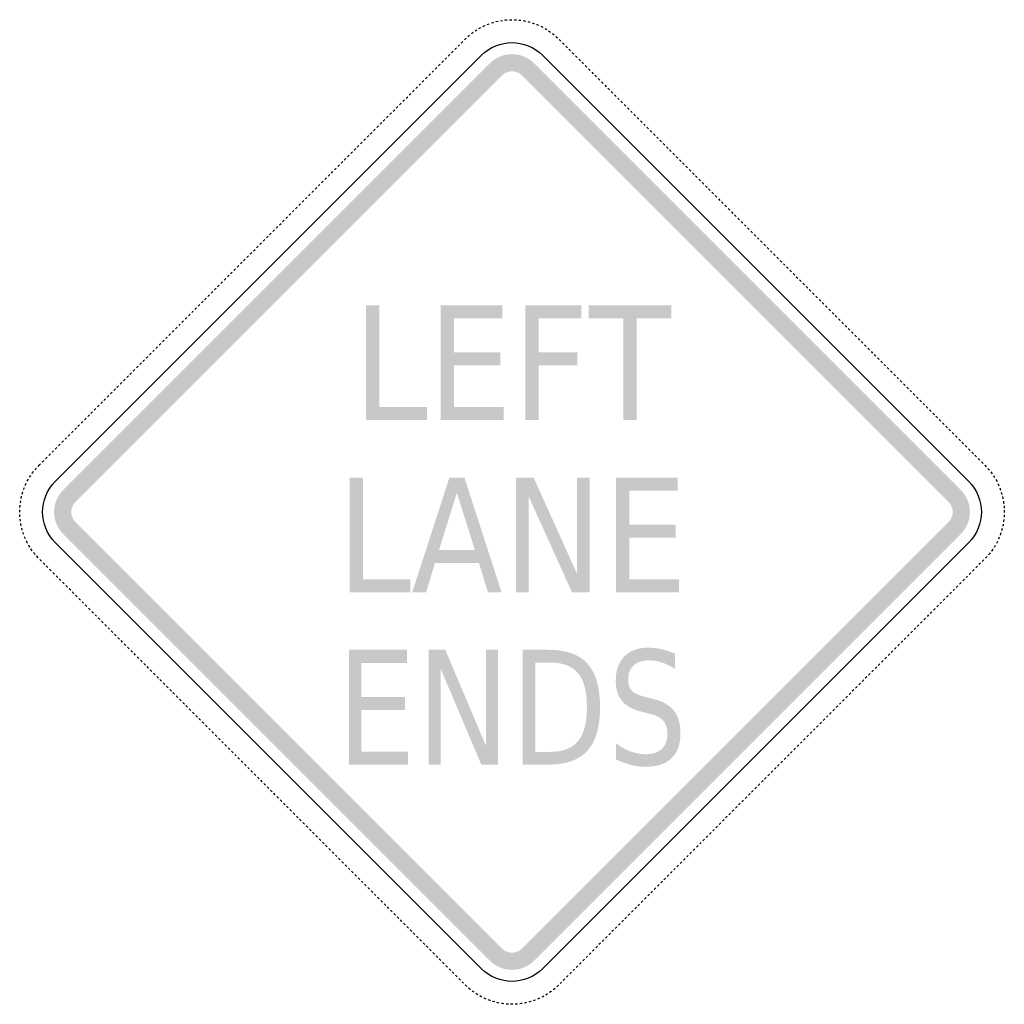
# Model space of a CAD drawing. Header units: inches. Extents: x -25.1 to 25.1, y -25.1 to 25.1.
import ezdxf

# ---------------------------------------------------------------- set-up
doc = ezdxf.new("R2010")
doc.units = ezdxf.units.IN
doc.header["$MEASUREMENT"] = 0

msp = doc.modelspace()

# ---------------------------------------------------------------- hatches: boundary and pattern name
for points in [[(1.14, 22.897), (1.022, 23.003), (0.895, 23.097), (0.76, 23.178), (0.617, 23.246), (0.468, 23.299), (0.314, 23.338), (0.158, 23.361), (0, 23.369), (-0.158, 23.361), (-0.314, 23.338), (-0.468, 23.299), (-0.617, 23.246), (-0.76, 23.178), (-0.895, 23.097), (-1.022, 23.003), (-1.14, 22.897), (-0.518, 22.275), (-0.465, 22.323), (-0.407, 22.366), (-0.345, 22.403), (-0.28, 22.434), (-0.213, 22.458), (-0.143, 22.475), (-0.072, 22.486), (0, 22.49), (0.072, 22.486), (0.143, 22.475), (0.213, 22.458), (0.28, 22.434), (0.345, 22.403), (0.407, 22.366), (0.465, 22.323), (0.518, 22.275), (1.14, 22.897)], [(-22.275, 0.518), (-0.518, 22.275), (-1.14, 22.897), (-22.897, 1.14), (-22.275, 0.518)], [(0.518, 22.275), (22.275, 0.518), (22.897, 1.14), (1.14, 22.897), (0.518, 22.275)], [(-7.444, 10.549), (-6.77, 10.549), (-6.77, 5.356), (-4.344, 5.356), (-4.344, 4.689), (-7.444, 4.689), (-7.444, 10.549)], [(-3.637, 10.549), (-0.487, 10.549), (-0.487, 9.882), (-2.963, 9.882), (-2.963, 8.147), (-0.591, 8.147), (-0.591, 7.48), (-2.963, 7.48), (-2.963, 5.356), (-0.427, 5.356), (-0.427, 4.689), (-3.637, 4.689), (-3.637, 10.549)], [(0.681, 10.549), (3.543, 10.549), (3.543, 9.882), (1.355, 9.882), (1.355, 8.155), (3.33, 8.155), (3.33, 7.488), (1.355, 7.488), (1.355, 4.689), (0.681, 4.689), (0.681, 10.549)], [(3.921, 10.549), (8.135, 10.549), (8.135, 9.882), (6.366, 9.882), (6.366, 4.689), (5.689, 4.689), (5.689, 9.882), (3.921, 9.882), (3.921, 10.549)], [(-8.285, 1.758), (-7.611, 1.758), (-7.611, -3.435), (-5.185, -3.435), (-5.185, -4.102), (-8.285, -4.102), (-8.285, 1.758)], [(0.197, 1.758), (1.104, 1.758), (3.313, -3.145), (3.313, 1.758), (3.967, 1.758), (3.967, -4.102), (3.06, -4.102), (0.851, 0.8), (0.851, -4.102), (0.197, -4.102), (0.197, 1.758)], [(5.309, 1.758), (8.458, 1.758), (8.458, 1.091), (5.983, 1.091), (5.983, -0.644), (8.355, -0.644), (8.355, -1.311), (5.983, -1.311), (5.983, -3.435), (8.518, -3.435), (8.518, -4.102), (5.309, -4.102), (5.309, 1.758)], [(-22.897, 1.14), (-23.003, 1.022), (-23.097, 0.895), (-23.178, 0.76), (-23.246, 0.617), (-23.299, 0.468), (-23.338, 0.314), (-23.361, 0.158), (-23.369, 0), (-23.361, -0.158), (-23.338, -0.314), (-23.299, -0.468), (-23.246, -0.617), (-23.178, -0.76), (-23.097, -0.895), (-23.003, -1.022), (-22.897, -1.14), (-22.275, -0.518), (-22.323, -0.465), (-22.366, -0.407), (-22.403, -0.345), (-22.434, -0.28), (-22.458, -0.213), (-22.475, -0.143), (-22.486, -0.072), (-22.49, 0), (-22.486, 0.072), (-22.475, 0.143), (-22.458, 0.213), (-22.434, 0.28), (-22.403, 0.345), (-22.366, 0.407), (-22.323, 0.465), (-22.275, 0.518), (-22.897, 1.14)], [(22.897, -1.14), (23.003, -1.022), (23.097, -0.895), (23.178, -0.76), (23.246, -0.617), (23.299, -0.468), (23.338, -0.314), (23.361, -0.158), (23.369, 0), (23.361, 0.158), (23.338, 0.314), (23.299, 0.468), (23.246, 0.617), (23.178, 0.76), (23.097, 0.895), (23.003, 1.022), (22.897, 1.14), (22.275, 0.518), (22.323, 0.465), (22.366, 0.407), (22.403, 0.345), (22.434, 0.28), (22.458, 0.213), (22.475, 0.143), (22.486, 0.072), (22.489, 0), (22.486, -0.072), (22.475, -0.143), (22.458, -0.213), (22.434, -0.28), (22.403, -0.345), (22.366, -0.407), (22.323, -0.465), (22.275, -0.518), (22.897, -1.14)], [(-0.518, -22.275), (-22.275, -0.518), (-22.897, -1.14), (-1.14, -22.897), (-0.518, -22.275)], [(22.275, -0.518), (0.518, -22.275), (1.14, -22.897), (22.897, -1.14), (22.275, -0.518)], [(-8.324, -7.033), (-5.359, -7.033), (-5.359, -7.7), (-7.689, -7.7), (-7.689, -9.435), (-5.456, -9.435), (-5.456, -10.103), (-7.689, -10.103), (-7.689, -12.226), (-5.303, -12.226), (-5.303, -12.894), (-8.324, -12.894), (-8.324, -7.033)], [(-4.26, -7.033), (-3.406, -7.033), (-1.327, -11.936), (-1.327, -7.033), (-0.711, -7.033), (-0.711, -12.894), (-1.566, -12.894), (-3.644, -7.991), (-3.644, -12.894), (-4.26, -12.894), (-4.26, -7.033)], [(-1.14, -22.897), (-1.022, -23.003), (-0.895, -23.097), (-0.76, -23.178), (-0.617, -23.246), (-0.468, -23.299), (-0.314, -23.338), (-0.158, -23.361), (0, -23.369), (0.158, -23.361), (0.314, -23.338), (0.468, -23.299), (0.617, -23.246), (0.76, -23.178), (0.895, -23.097), (1.022, -23.003), (1.14, -22.897), (0.518, -22.275), (0.465, -22.323), (0.407, -22.366), (0.345, -22.403), (0.28, -22.434), (0.213, -22.458), (0.143, -22.475), (0.072, -22.486), (0, -22.489), (-0.072, -22.486), (-0.143, -22.475), (-0.213, -22.458), (-0.28, -22.434), (-0.345, -22.403), (-0.407, -22.366), (-0.465, -22.323), (-0.518, -22.275), (-1.14, -22.897)]]:
    msp.add_hatch(color=7).paths.add_polyline_path(points)
h = msp.add_hatch(color=7)
h.paths.add_polyline_path([(-3.193, 1.758), (-2.429, 1.758), (-0.531, -4.102), (-1.231, -4.102), (-1.685, -2.599), (-3.931, -2.599), (-4.384, -4.102), (-5.095, -4.102), (-3.193, 1.758)])
h.paths.add_polyline_path([(-2.813, 0.977), (-3.727, -1.94), (-1.895, -1.94), (-2.813, 0.977)], flags=0)
h = msp.add_hatch(color=7)
edge = h.paths.add_edge_path()
edge.add_line((0.551, -7.033), (1.854, -7.033))
edge.add_spline(control_points=[(1.854, -7.033), (2.763, -7.033), (3.43, -7.269), (3.855, -7.741), (4.28, -8.214), (4.492, -8.952), (4.492, -9.957), (4.492, -10.967), (4.279, -11.709), (3.852, -12.183), (3.425, -12.657), (2.759, -12.894), (1.854, -12.894)], knot_values=[0, 0, 0, 0, 1, 1, 1, 2, 2, 2, 3, 3, 3, 4, 4, 4, 4], degree=3, periodic=0)
edge.add_line((1.854, -12.894), (0.551, -12.894))
edge.add_line((0.551, -12.894), (0.551, -7.033))
edge = h.paths.add_edge_path(flags=0)
edge.add_line((1.185, -7.684), (1.185, -12.242))
edge.add_line((1.185, -12.242), (1.952, -12.242))
edge.add_spline(control_points=[(1.952, -12.242), (2.599, -12.242), (3.072, -12.059), (3.373, -11.692), (3.673, -11.326), (3.823, -10.748), (3.823, -9.957), (3.823, -9.172), (3.673, -8.597), (3.373, -8.232), (3.072, -7.867), (2.599, -7.684), (1.952, -7.684)], knot_values=[0, 0, 0, 0, 1, 1, 1, 2, 2, 2, 3, 3, 3, 4, 4, 4, 4], degree=3, periodic=0)
edge.add_line((1.952, -7.684), (1.185, -7.684))
h = msp.add_hatch(color=7)
edge = h.paths.add_edge_path()
edge.add_line((8.314, -7.225), (8.314, -7.999))
edge.add_spline(control_points=[(8.314, -7.999), (8.073, -7.855), (7.846, -7.747), (7.633, -7.677), (7.419, -7.606), (7.213, -7.571), (7.014, -7.571), (6.669, -7.571), (6.402, -7.654), (6.215, -7.822), (6.027, -7.989), (5.934, -8.228), (5.934, -8.536), (5.934, -8.795), (5.996, -8.991), (6.121, -9.123), (6.245, -9.255), (6.481, -9.362), (6.829, -9.443)], knot_values=[0, 0, 0, 0, 1, 1, 1, 2, 2, 2, 3, 3, 3, 4, 4, 4, 5, 5, 5, 6, 6, 6, 6], degree=3, periodic=0)
edge.add_line((6.829, -9.443), (7.212, -9.541))
edge.add_spline(control_points=[(7.212, -9.541), (7.685, -9.654), (8.034, -9.852), (8.259, -10.136), (8.484, -10.42), (8.597, -10.8), (8.597, -11.276), (8.597, -11.844), (8.444, -12.275), (8.14, -12.568), (7.835, -12.861), (7.389, -13.007), (6.8, -13.007), (6.579, -13.007), (6.342, -12.976), (6.092, -12.913), (5.842, -12.85), (5.583, -12.758), (5.315, -12.635)], knot_values=[0, 0, 0, 0, 1, 1, 1, 2, 2, 2, 3, 3, 3, 4, 4, 4, 5, 5, 5, 6, 6, 6, 6], degree=3, periodic=0)
edge.add_line((5.315, -12.635), (5.315, -11.818))
edge.add_spline(control_points=[(5.315, -11.818), (5.573, -11.999), (5.825, -12.135), (6.072, -12.226), (6.319, -12.318), (6.562, -12.364), (6.8, -12.364), (7.163, -12.364), (7.442, -12.275), (7.639, -12.097), (7.836, -11.919), (7.934, -11.665), (7.934, -11.335), (7.934, -11.047), (7.863, -10.822), (7.722, -10.66), (7.581, -10.498), (7.349, -10.376), (7.027, -10.295)], knot_values=[0, 0, 0, 0, 1, 1, 1, 2, 2, 2, 3, 3, 3, 4, 4, 4, 5, 5, 5, 6, 6, 6, 6], degree=3, periodic=0)
edge.add_line((7.027, -10.295), (6.64, -10.201))
edge.add_spline(control_points=[(6.64, -10.201), (6.167, -10.083), (5.825, -9.898), (5.613, -9.647), (5.402, -9.396), (5.296, -9.047), (5.296, -8.599), (5.296, -8.081), (5.442, -7.673), (5.734, -7.374), (6.026, -7.076), (6.429, -6.927), (6.942, -6.927), (7.162, -6.927), (7.386, -6.952), (7.614, -7.001), (7.842, -7.051), (8.075, -7.126), (8.314, -7.225)], knot_values=[0, 0, 0, 0, 1, 1, 1, 2, 2, 2, 3, 3, 3, 4, 4, 4, 5, 5, 5, 6, 6, 6, 6], degree=3, periodic=0)

# ---------------------------------------------------------------- linework, layer by layer
at = {"color": 7}
for p, q in [((-1.688, 24.674), (-1.585, 24.731)), ((-1.481, 24.784), (-1.419, 24.815)), ((-1.419, 24.815), (-1.375, 24.834)), ((-1.267, 24.88), (-1.158, 24.922)), ((-1.047, 24.96), (-0.96, 24.988)), ((-0.96, 24.988), (-0.935, 24.995)), ((-0.822, 25.025), (-0.802, 25.03)), ((-0.802, 25.03), (-0.707, 25.051)), ((-0.592, 25.074), (-0.484, 25.092)), ((-0.484, 25.092), (-0.477, 25.093)), ((-0.36, 25.107), (-0.323, 25.111)), ((-0.323, 25.111), (-0.244, 25.117)), ((-0.127, 25.124), (-0.01, 25.127)), ((0.108, 25.124), (0.162, 25.123)), ((0.162, 25.123), (0.225, 25.118)), ((0.342, 25.109), (0.458, 25.095)), ((0.574, 25.077), (0.644, 25.065)), ((0.644, 25.065), (0.689, 25.055)), ((0.803, 25.03), (0.916, 25)), ((1.029, 24.966), (1.115, 24.938)), ((1.115, 24.938), (1.14, 24.929)), ((1.249, 24.887), (1.268, 24.88)), ((1.268, 24.88), (1.357, 24.841)), ((1.464, 24.792), (1.567, 24.741)), ((1.567, 24.741), (1.569, 24.74)), ((1.671, 24.683), (1.712, 24.66)), ((1.712, 24.66), (1.772, 24.623)), ((-2.424, 24.098), (-2.383, 24.14)), ((-2.383, 24.14), (-2.34, 24.18)), ((-2.255, 24.261), (-2.167, 24.337)), ((-2.075, 24.411), (-1.993, 24.475)), ((-1.993, 24.475), (-1.982, 24.482)), ((-1.886, 24.549), (-1.854, 24.572)), ((-1.854, 24.572), (-1.788, 24.613)), ((1.871, 24.56), (1.967, 24.493)), ((2.06, 24.423), (2.127, 24.371)), ((2.127, 24.371), (2.152, 24.35)), ((2.241, 24.273), (2.257, 24.259)), ((2.257, 24.259), (2.327, 24.193)), ((-2.922, 23.601), (-2.839, 23.684)), ((-2.756, 23.767), (-2.673, 23.85)), ((-2.59, 23.933), (-2.507, 24.016)), ((2.411, 24.112), (2.494, 24.029)), ((2.577, 23.946), (2.66, 23.863)), ((2.742, 23.78), (2.825, 23.697)), ((-3.419, 23.104), (-3.336, 23.187)), ((-3.253, 23.27), (-3.17, 23.352)), ((-3.087, 23.435), (-3.005, 23.518)), ((2.908, 23.615), (2.991, 23.532)), ((3.074, 23.449), (3.157, 23.366)), ((3.24, 23.283), (3.323, 23.2)), ((3.405, 23.117), (3.488, 23.034)), ((-3.916, 22.607), (-3.833, 22.689)), ((-3.751, 22.772), (-3.668, 22.855)), ((-3.585, 22.938), (-3.502, 23.021)), ((3.571, 22.951), (3.654, 22.869)), ((3.737, 22.786), (3.82, 22.703)), ((3.903, 22.62), (3.986, 22.537)), ((-4.414, 22.109), (-4.331, 22.192)), ((-4.248, 22.275), (-4.165, 22.358)), ((-4.082, 22.441), (-3.999, 22.524)), ((4.069, 22.454), (4.151, 22.371)), ((4.234, 22.288), (4.317, 22.206)), ((4.4, 22.123), (4.483, 22.04)), ((-4.911, 21.612), (-4.828, 21.695)), ((-4.745, 21.778), (-4.662, 21.861)), ((-4.579, 21.943), (-4.496, 22.026)), ((4.566, 21.957), (4.649, 21.874)), ((4.732, 21.791), (4.814, 21.708)), ((4.897, 21.625), (4.98, 21.542)), ((-5.408, 21.115), (-5.325, 21.197)), ((-5.242, 21.28), (-5.16, 21.363)), ((-5.077, 21.446), (-4.994, 21.529)), ((5.063, 21.46), (5.146, 21.377)), ((5.229, 21.294), (5.312, 21.211)), ((5.395, 21.128), (5.478, 21.045)), ((-5.905, 20.617), (-5.823, 20.7)), ((-5.74, 20.783), (-5.657, 20.866)), ((-5.574, 20.949), (-5.491, 21.032)), ((5.56, 20.962), (5.643, 20.879)), ((5.726, 20.797), (5.809, 20.714)), ((5.892, 20.631), (5.975, 20.548)), ((-6.403, 20.12), (-6.32, 20.203)), ((-6.237, 20.286), (-6.154, 20.369)), ((-6.071, 20.452), (-5.988, 20.534)), ((6.058, 20.465), (6.141, 20.382)), ((6.223, 20.299), (6.306, 20.216)), ((6.389, 20.133), (6.472, 20.051)), ((-6.9, 19.623), (-6.817, 19.706)), ((-6.734, 19.788), (-6.651, 19.871)), ((-6.569, 19.954), (-6.486, 20.037)), ((6.555, 19.968), (6.638, 19.885)), ((6.721, 19.802), (6.804, 19.719)), ((6.887, 19.636), (6.969, 19.553)), ((-7.397, 19.125), (-7.315, 19.208)), ((-7.232, 19.291), (-7.149, 19.374)), ((-7.066, 19.457), (-6.983, 19.54)), ((7.052, 19.47), (7.135, 19.387)), ((7.218, 19.305), (7.301, 19.222)), ((7.384, 19.139), (7.467, 19.056)), ((-7.895, 18.628), (-7.812, 18.711)), ((-7.729, 18.794), (-7.646, 18.877)), ((-7.563, 18.96), (-7.48, 19.043)), ((7.55, 18.973), (7.633, 18.89)), ((7.715, 18.807), (7.798, 18.724)), ((7.881, 18.642), (7.964, 18.559)), ((-8.392, 18.131), (-8.309, 18.214)), ((-8.226, 18.297), (-8.143, 18.379)), ((-8.06, 18.462), (-7.978, 18.545)), ((8.047, 18.476), (8.13, 18.393)), ((8.213, 18.31), (8.296, 18.227)), ((8.378, 18.144), (8.461, 18.061)), ((-8.889, 17.633), (-8.806, 17.716)), ((-8.724, 17.799), (-8.641, 17.882)), ((-8.558, 17.965), (-8.475, 18.048)), ((8.544, 17.978), (8.627, 17.896)), ((8.71, 17.813), (8.793, 17.73)), ((8.876, 17.647), (8.959, 17.564)), ((-9.387, 17.136), (-9.304, 17.219)), ((-9.221, 17.302), (-9.138, 17.385)), ((-9.055, 17.468), (-8.972, 17.551)), ((9.042, 17.481), (9.124, 17.398)), ((9.207, 17.315), (9.29, 17.233)), ((9.373, 17.15), (9.456, 17.067)), ((-9.884, 16.639), (-9.801, 16.722)), ((-9.718, 16.805), (-9.635, 16.888)), ((-9.552, 16.97), (-9.469, 17.053)), ((9.539, 16.984), (9.622, 16.901)), ((9.705, 16.818), (9.787, 16.735)), ((9.87, 16.652), (9.953, 16.569)), ((-10.381, 16.142), (-10.298, 16.224)), ((-10.215, 16.307), (-10.133, 16.39)), ((-10.05, 16.473), (-9.967, 16.556)), ((10.036, 16.487), (10.119, 16.404)), ((10.202, 16.321), (10.285, 16.238)), ((10.368, 16.155), (10.451, 16.072)), ((-10.878, 15.644), (-10.796, 15.727)), ((-10.713, 15.81), (-10.63, 15.893)), ((-10.547, 15.976), (-10.464, 16.059)), ((10.533, 15.989), (10.616, 15.906)), ((10.699, 15.824), (10.782, 15.741)), ((10.865, 15.658), (10.948, 15.575)), ((-11.376, 15.147), (-11.293, 15.23)), ((-11.21, 15.313), (-11.127, 15.396)), ((-11.044, 15.479), (-10.961, 15.561)), ((11.031, 15.492), (11.114, 15.409)), ((11.197, 15.326), (11.279, 15.243)), ((11.362, 15.16), (11.445, 15.078)), ((-11.873, 14.65), (-11.79, 14.733)), ((-11.707, 14.815), (-11.624, 14.898)), ((-11.542, 14.981), (-11.459, 15.064)), ((11.528, 14.995), (11.611, 14.912)), ((11.694, 14.829), (11.777, 14.746)), ((11.86, 14.663), (11.942, 14.58)), ((-12.37, 14.152), (-12.288, 14.235)), ((-12.205, 14.318), (-12.122, 14.401)), ((-12.039, 14.484), (-11.956, 14.567)), ((12.025, 14.497), (12.108, 14.414)), ((12.191, 14.332), (12.274, 14.249)), ((12.357, 14.166), (12.44, 14.083)), ((-13.033, 13.489), (-12.951, 13.572)), ((-12.868, 13.655), (-12.785, 13.738)), ((-12.702, 13.821), (-12.619, 13.904)), ((-12.536, 13.987), (-12.453, 14.07)), ((12.523, 14), (12.606, 13.917)), ((12.688, 13.834), (12.771, 13.751)), ((12.854, 13.669), (12.937, 13.586)), ((-13.531, 12.992), (-13.448, 13.075)), ((-13.365, 13.158), (-13.282, 13.241)), ((-13.199, 13.324), (-13.116, 13.406)), ((13.02, 13.503), (13.103, 13.42)), ((13.186, 13.337), (13.269, 13.254)), ((13.351, 13.171), (13.434, 13.088)), ((-14.028, 12.495), (-13.945, 12.578)), ((-13.862, 12.66), (-13.779, 12.743)), ((-13.697, 12.826), (-13.614, 12.909)), ((13.517, 13.005), (13.6, 12.923)), ((13.683, 12.84), (13.766, 12.757)), ((13.849, 12.674), (13.932, 12.591)), ((-14.525, 11.997), (-14.442, 12.08)), ((-14.36, 12.163), (-14.277, 12.246)), ((-14.194, 12.329), (-14.111, 12.412)), ((14.015, 12.508), (14.097, 12.425)), ((14.18, 12.342), (14.263, 12.26)), ((14.346, 12.177), (14.429, 12.094)), ((-15.023, 11.5), (-14.94, 11.583)), ((-14.857, 11.666), (-14.774, 11.749)), ((-14.691, 11.832), (-14.608, 11.915)), ((14.512, 12.011), (14.595, 11.928)), ((14.678, 11.845), (14.76, 11.762)), ((14.843, 11.679), (14.926, 11.596)), ((-15.52, 11.003), (-15.437, 11.086)), ((-15.354, 11.169), (-15.271, 11.251)), ((-15.188, 11.334), (-15.106, 11.417)), ((15.009, 11.514), (15.092, 11.431)), ((15.175, 11.348), (15.258, 11.265)), ((15.341, 11.182), (15.424, 11.099)), ((-16.017, 10.506), (-15.934, 10.588)), ((-15.851, 10.671), (-15.769, 10.754)), ((-15.686, 10.837), (-15.603, 10.92)), ((15.506, 11.016), (15.589, 10.933)), ((15.672, 10.85), (15.755, 10.768)), ((15.838, 10.685), (15.921, 10.602)), ((-16.515, 10.008), (-16.432, 10.091)), ((-16.349, 10.174), (-16.266, 10.257)), ((-16.183, 10.34), (-16.1, 10.423)), ((16.004, 10.519), (16.087, 10.436)), ((16.17, 10.353), (16.252, 10.27)), ((16.335, 10.187), (16.418, 10.105)), ((-17.012, 9.511), (-16.929, 9.594)), ((-16.846, 9.677), (-16.763, 9.76)), ((-16.68, 9.842), (-16.597, 9.925)), ((16.501, 10.022), (16.584, 9.939)), ((16.667, 9.856), (16.75, 9.773)), ((16.833, 9.69), (16.915, 9.607)), ((-17.509, 9.014), (-17.426, 9.097)), ((-17.343, 9.179), (-17.261, 9.262)), ((-17.178, 9.345), (-17.095, 9.428)), ((16.998, 9.524), (17.081, 9.441)), ((17.164, 9.359), (17.247, 9.276)), ((17.33, 9.193), (17.413, 9.11)), ((-18.006, 8.516), (-17.924, 8.599)), ((-17.841, 8.682), (-17.758, 8.765)), ((-17.675, 8.848), (-17.592, 8.931)), ((17.496, 9.027), (17.579, 8.944)), ((17.661, 8.861), (17.744, 8.778)), ((17.827, 8.696), (17.91, 8.613)), ((-18.504, 8.019), (-18.421, 8.102)), ((-18.338, 8.185), (-18.255, 8.268)), ((-18.172, 8.351), (-18.089, 8.433)), ((17.993, 8.53), (18.076, 8.447)), ((18.159, 8.364), (18.242, 8.281)), ((18.324, 8.198), (18.407, 8.115)), ((-19.001, 7.522), (-18.918, 7.605)), ((-18.835, 7.687), (-18.752, 7.77)), ((-18.67, 7.853), (-18.587, 7.936)), ((18.49, 8.032), (18.573, 7.95)), ((18.656, 7.867), (18.739, 7.784)), ((18.822, 7.701), (18.905, 7.618)), ((-19.498, 7.024), (-19.415, 7.107)), ((-19.333, 7.19), (-19.25, 7.273)), ((-19.167, 7.356), (-19.084, 7.439)), ((18.988, 7.535), (19.07, 7.452)), ((19.153, 7.369), (19.236, 7.287)), ((19.319, 7.204), (19.402, 7.121)), ((19.485, 7.038), (19.568, 6.955)), ((-19.996, 6.527), (-19.913, 6.61)), ((-19.83, 6.693), (-19.747, 6.776)), ((-19.664, 6.859), (-19.581, 6.942)), ((19.651, 6.872), (19.733, 6.789)), ((19.816, 6.706), (19.899, 6.623)), ((19.982, 6.541), (20.065, 6.458)), ((-20.493, 6.03), (-20.41, 6.113)), ((-20.327, 6.196), (-20.244, 6.278)), ((-20.161, 6.361), (-20.079, 6.444)), ((20.148, 6.375), (20.231, 6.292)), ((20.314, 6.209), (20.397, 6.126)), ((20.479, 6.043), (20.562, 5.96)), ((-20.99, 5.533), (-20.907, 5.615)), ((-20.825, 5.698), (-20.742, 5.781)), ((-20.659, 5.864), (-20.576, 5.947)), ((20.645, 5.877), (20.728, 5.795)), ((20.811, 5.712), (20.894, 5.629)), ((20.977, 5.546), (21.06, 5.463)), ((-21.488, 5.035), (-21.405, 5.118)), ((-21.322, 5.201), (-21.239, 5.284)), ((-21.156, 5.367), (-21.073, 5.45)), ((21.143, 5.38), (21.225, 5.297)), ((21.308, 5.214), (21.391, 5.132)), ((21.474, 5.049), (21.557, 4.966)), ((-21.985, 4.538), (-21.902, 4.621)), ((-21.819, 4.704), (-21.736, 4.787)), ((-21.653, 4.869), (-21.57, 4.952)), ((21.64, 4.883), (21.723, 4.8)), ((21.806, 4.717), (21.888, 4.634)), ((21.971, 4.551), (22.054, 4.468)), ((-22.482, 4.041), (-22.399, 4.123)), ((-22.316, 4.206), (-22.234, 4.289)), ((-22.151, 4.372), (-22.068, 4.455)), ((22.137, 4.386), (22.22, 4.303)), ((22.303, 4.22), (22.386, 4.137)), ((22.469, 4.054), (22.552, 3.971)), ((-22.979, 3.543), (-22.897, 3.626)), ((-22.814, 3.709), (-22.731, 3.792)), ((-22.648, 3.875), (-22.565, 3.958)), ((22.634, 3.888), (22.717, 3.805)), ((22.8, 3.723), (22.883, 3.64)), ((22.966, 3.557), (23.049, 3.474)), ((-23.477, 3.046), (-23.394, 3.129)), ((-23.311, 3.212), (-23.228, 3.295)), ((-23.145, 3.378), (-23.062, 3.46)), ((23.132, 3.391), (23.215, 3.308)), ((23.297, 3.225), (23.38, 3.142)), ((23.463, 3.059), (23.546, 2.977)), ((-23.974, 2.549), (-23.891, 2.632)), ((-23.808, 2.714), (-23.725, 2.797)), ((-23.643, 2.88), (-23.56, 2.963)), ((23.629, 2.894), (23.712, 2.811)), ((23.795, 2.728), (23.878, 2.645)), ((23.961, 2.562), (24.043, 2.479)), ((-24.475, 1.993), (-24.422, 2.062)), ((-24.349, 2.153), (-24.272, 2.242)), ((-24.192, 2.328), (-24.14, 2.383)), ((-24.14, 2.383), (-24.057, 2.466)), ((24.126, 2.396), (24.14, 2.383)), ((24.14, 2.383), (24.207, 2.312)), ((24.287, 2.225), (24.363, 2.136)), ((24.435, 2.044), (24.475, 1.993)), ((-24.74, 1.57), (-24.683, 1.673)), ((-24.622, 1.773), (-24.572, 1.854)), ((-24.572, 1.854), (-24.559, 1.872)), ((-24.492, 1.968), (-24.475, 1.993)), ((24.475, 1.993), (24.505, 1.95)), ((24.572, 1.854), (24.634, 1.754)), ((24.693, 1.653), (24.741, 1.567)), ((24.741, 1.567), (24.75, 1.55)), ((-24.988, 0.96), (-24.965, 1.03)), ((-24.928, 1.141), (-24.887, 1.251)), ((-24.841, 1.359), (-24.815, 1.419)), ((-24.815, 1.419), (-24.792, 1.465)), ((24.801, 1.445), (24.814, 1.419)), ((24.814, 1.419), (24.849, 1.338)), ((24.894, 1.23), (24.936, 1.121)), ((24.972, 1.009), (24.988, 0.96)), ((-25.092, 0.484), (-25.077, 0.575)), ((-25.055, 0.69), (-25.03, 0.802)), ((-25.03, 0.802), (-25.03, 0.805)), ((-24.999, 0.918), (-24.988, 0.96)), ((24.988, 0.96), (25.005, 0.897)), ((25.035, 0.783), (25.06, 0.669)), ((25.08, 0.553), (25.092, 0.484)), ((-25.127, 0), (-25.124, 0.109)), ((-25.127, -0.008), (-25.127, 0)), ((-25.118, 0.226), (-25.111, 0.323)), ((-25.111, 0.323), (-25.109, 0.343)), ((-25.095, 0.46), (-25.092, 0.484)), ((25.092, 0.484), (25.098, 0.438)), ((25.112, 0.321), (25.12, 0.204)), ((25.125, 0.087), (25.127, 0)), ((25.127, 0), (25.126, -0.03)), ((-25.123, -0.162), (-25.124, -0.125)), ((-25.117, -0.242), (-25.123, -0.162)), ((-25.093, -0.475), (-25.107, -0.359)), ((25.092, -0.484), (25.09, -0.497)), ((25.104, -0.381), (25.092, -0.484)), ((25.123, -0.162), (25.116, -0.264)), ((25.123, -0.147), (25.123, -0.162)), ((-25.065, -0.644), (-25.074, -0.591)), ((-25.052, -0.706), (-25.065, -0.644)), ((-24.995, -0.933), (-25.026, -0.82)), ((25.02, -0.842), (24.989, -0.955)), ((25.065, -0.644), (25.047, -0.727)), ((25.07, -0.613), (25.065, -0.644)), ((-24.938, -1.115), (-24.96, -1.045)), ((-24.922, -1.156), (-24.938, -1.115)), ((-24.88, -1.268), (-24.881, -1.266)), ((-24.834, -1.373), (-24.88, -1.268)), ((-24.741, -1.567), (-24.785, -1.479)), ((24.775, -1.499), (24.741, -1.567)), ((24.872, -1.286), (24.825, -1.394)), ((24.938, -1.115), (24.914, -1.177)), ((24.954, -1.066), (24.938, -1.115)), ((-24.732, -1.584), (-24.741, -1.567)), ((-24.66, -1.712), (-24.675, -1.686)), ((-24.614, -1.787), (-24.66, -1.712)), ((-24.483, -1.981), (-24.55, -1.885)), ((24.475, -1.993), (24.47, -1.999)), ((24.538, -1.903), (24.475, -1.993)), ((24.66, -1.712), (24.602, -1.805)), ((24.664, -1.706), (24.66, -1.712)), ((24.741, -1.567), (24.721, -1.603)), ((-24.371, -2.127), (-24.412, -2.074)), ((-24.338, -2.165), (-24.371, -2.127)), ((-24.259, -2.257), (-24.262, -2.254)), ((-24.181, -2.339), (-24.259, -2.257)), ((-24.017, -2.506), (-24.1, -2.423)), ((24.084, -2.439), (24.001, -2.522)), ((24.247, -2.27), (24.166, -2.355)), ((24.371, -2.127), (24.324, -2.182)), ((24.398, -2.092), (24.371, -2.127)), ((-23.851, -2.672), (-23.934, -2.589)), ((-23.685, -2.838), (-23.768, -2.755)), ((-23.519, -3.003), (-23.602, -2.92)), ((23.586, -2.936), (23.504, -3.019)), ((23.752, -2.77), (23.669, -2.853)), ((23.918, -2.605), (23.835, -2.688)), ((-23.354, -3.169), (-23.436, -3.086)), ((-23.188, -3.335), (-23.271, -3.252)), ((-23.022, -3.501), (-23.105, -3.418)), ((23.089, -3.433), (23.006, -3.516)), ((23.255, -3.268), (23.172, -3.351)), ((23.421, -3.102), (23.338, -3.185)), ((-22.856, -3.666), (-22.939, -3.584)), ((-22.691, -3.832), (-22.773, -3.749)), ((-22.525, -3.998), (-22.608, -3.915)), ((22.592, -3.931), (22.509, -4.014)), ((22.758, -3.765), (22.675, -3.848)), ((22.923, -3.599), (22.841, -3.682)), ((-22.359, -4.164), (-22.442, -4.081)), ((-22.193, -4.329), (-22.276, -4.247)), ((-22.027, -4.495), (-22.11, -4.412)), ((22.095, -4.428), (22.012, -4.511)), ((22.26, -4.262), (22.177, -4.345)), ((22.426, -4.097), (22.343, -4.179)), ((-21.862, -4.661), (-21.945, -4.578)), ((-21.696, -4.827), (-21.779, -4.744)), ((-21.53, -4.993), (-21.613, -4.91)), ((21.597, -4.925), (21.514, -5.008)), ((21.763, -4.76), (21.68, -4.842)), ((21.929, -4.594), (21.846, -4.677)), ((-21.364, -5.158), (-21.447, -5.075)), ((-21.199, -5.324), (-21.281, -5.241)), ((-21.033, -5.49), (-21.116, -5.407)), ((21.1, -5.423), (21.017, -5.506)), ((21.266, -5.257), (21.183, -5.34)), ((21.431, -5.091), (21.349, -5.174)), ((-20.867, -5.656), (-20.95, -5.573)), ((-20.701, -5.821), (-20.784, -5.739)), ((-20.536, -5.987), (-20.618, -5.904)), ((20.603, -5.92), (20.52, -6.003)), ((20.768, -5.754), (20.686, -5.837)), ((20.934, -5.588), (20.851, -5.671)), ((-20.37, -6.153), (-20.453, -6.07)), ((-20.204, -6.319), (-20.287, -6.236)), ((-20.038, -6.484), (-20.121, -6.402)), ((20.105, -6.417), (20.022, -6.5)), ((20.271, -6.251), (20.188, -6.334)), ((20.437, -6.086), (20.354, -6.169)), ((-19.872, -6.65), (-19.955, -6.567)), ((-19.707, -6.816), (-19.79, -6.733)), ((-19.541, -6.982), (-19.624, -6.899)), ((19.608, -6.915), (19.525, -6.997)), ((19.774, -6.749), (19.691, -6.832)), ((19.94, -6.583), (19.857, -6.666)), ((-19.375, -7.148), (-19.458, -7.065)), ((-19.209, -7.313), (-19.292, -7.23)), ((-19.044, -7.479), (-19.127, -7.396)), ((19.111, -7.412), (19.028, -7.495)), ((19.277, -7.246), (19.194, -7.329)), ((19.442, -7.08), (19.359, -7.163)), ((-18.878, -7.645), (-18.961, -7.562)), ((-18.712, -7.811), (-18.795, -7.728)), ((-18.546, -7.976), (-18.629, -7.893)), ((18.613, -7.909), (18.531, -7.992)), ((18.779, -7.743), (18.696, -7.826)), ((18.945, -7.578), (18.862, -7.661)), ((-18.381, -8.142), (-18.463, -8.059)), ((-18.215, -8.308), (-18.298, -8.225)), ((-18.049, -8.474), (-18.132, -8.391)), ((18.116, -8.406), (18.033, -8.489)), ((18.282, -8.241), (18.199, -8.324)), ((18.448, -8.075), (18.365, -8.158)), ((-17.883, -8.639), (-17.966, -8.557)), ((-17.717, -8.805), (-17.8, -8.722)), ((-17.552, -8.971), (-17.635, -8.888)), ((17.619, -8.904), (17.536, -8.987)), ((17.785, -8.738), (17.702, -8.821)), ((17.95, -8.572), (17.868, -8.655)), ((-17.386, -9.137), (-17.469, -9.054)), ((-17.22, -9.303), (-17.303, -9.22)), ((-17.054, -9.468), (-17.137, -9.385)), ((17.122, -9.401), (17.039, -9.484)), ((17.287, -9.235), (17.204, -9.318)), ((17.453, -9.07), (17.37, -9.152)), ((-16.889, -9.634), (-16.972, -9.551)), ((-16.723, -9.8), (-16.806, -9.717)), ((-16.557, -9.966), (-16.64, -9.883)), ((-16.391, -10.131), (-16.474, -10.048)), ((16.624, -9.898), (16.541, -9.981)), ((16.79, -9.733), (16.707, -9.815)), ((16.956, -9.567), (16.873, -9.65)), ((-16.226, -10.297), (-16.308, -10.214)), ((-16.06, -10.463), (-16.143, -10.38)), ((-15.894, -10.629), (-15.977, -10.546)), ((16.127, -10.396), (16.044, -10.479)), ((16.293, -10.23), (16.21, -10.313)), ((16.458, -10.064), (16.376, -10.147)), ((-15.728, -10.794), (-15.811, -10.712)), ((-15.563, -10.96), (-15.645, -10.877)), ((-15.397, -11.126), (-15.48, -11.043)), ((15.63, -10.893), (15.547, -10.976)), ((15.795, -10.727), (15.713, -10.81)), ((15.961, -10.561), (15.878, -10.644)), ((-15.231, -11.292), (-15.314, -11.209)), ((-15.065, -11.457), (-15.148, -11.375)), ((-14.899, -11.623), (-14.982, -11.54)), ((14.967, -11.556), (14.884, -11.639)), ((15.132, -11.39), (15.049, -11.473)), ((15.298, -11.225), (15.215, -11.307)), ((15.464, -11.059), (15.381, -11.142)), ((-14.734, -11.789), (-14.817, -11.706)), ((-14.568, -11.955), (-14.651, -11.872)), ((-14.402, -12.121), (-14.485, -12.038)), ((14.469, -12.053), (14.386, -12.136)), ((14.635, -11.888), (14.552, -11.97)), ((14.801, -11.722), (14.718, -11.805)), ((-14.236, -12.286), (-14.319, -12.203)), ((-14.071, -12.452), (-14.154, -12.369)), ((-13.905, -12.618), (-13.988, -12.535)), ((13.972, -12.551), (13.889, -12.634)), ((14.138, -12.385), (14.055, -12.468)), ((14.304, -12.219), (14.221, -12.302)), ((-13.739, -12.784), (-13.822, -12.701)), ((-13.573, -12.949), (-13.656, -12.866)), ((-13.408, -13.115), (-13.49, -13.032)), ((13.475, -13.048), (13.392, -13.131)), ((13.64, -12.882), (13.558, -12.965)), ((13.806, -12.716), (13.723, -12.799)), ((-13.242, -13.281), (-13.325, -13.198)), ((-13.076, -13.447), (-13.159, -13.364)), ((-12.91, -13.612), (-12.993, -13.53)), ((12.977, -13.545), (12.894, -13.628)), ((13.143, -13.379), (13.06, -13.462)), ((13.309, -13.214), (13.226, -13.297)), ((-12.744, -13.778), (-12.827, -13.695)), ((-12.579, -13.944), (-12.662, -13.861)), ((-12.413, -14.11), (-12.496, -14.027)), ((12.48, -14.043), (12.397, -14.125)), ((12.646, -13.877), (12.563, -13.96)), ((12.812, -13.711), (12.729, -13.794)), ((-12.247, -14.276), (-12.33, -14.193)), ((-12.081, -14.441), (-12.164, -14.358)), ((-11.916, -14.607), (-11.999, -14.524)), ((11.983, -14.54), (11.9, -14.623)), ((12.149, -14.374), (12.066, -14.457)), ((12.314, -14.208), (12.231, -14.291)), ((-11.75, -14.773), (-11.833, -14.69)), ((-11.584, -14.939), (-11.667, -14.856)), ((-11.418, -15.104), (-11.501, -15.021)), ((11.485, -15.037), (11.403, -15.12)), ((11.651, -14.871), (11.568, -14.954)), ((11.817, -14.706), (11.734, -14.788)), ((-11.253, -15.27), (-11.335, -15.187)), ((-11.087, -15.436), (-11.17, -15.353)), ((-10.921, -15.602), (-11.004, -15.519)), ((10.988, -15.534), (10.905, -15.617)), ((11.154, -15.369), (11.071, -15.452)), ((11.32, -15.203), (11.237, -15.286)), ((-10.755, -15.767), (-10.838, -15.685)), ((-10.59, -15.933), (-10.672, -15.85)), ((-10.424, -16.099), (-10.507, -16.016)), ((10.491, -16.032), (10.408, -16.115)), ((10.657, -15.866), (10.574, -15.949)), ((10.822, -15.7), (10.74, -15.783)), ((-10.258, -16.265), (-10.341, -16.182)), ((-10.092, -16.43), (-10.175, -16.348)), ((-9.926, -16.596), (-10.009, -16.513)), ((9.994, -16.529), (9.911, -16.612)), ((10.159, -16.363), (10.076, -16.446)), ((10.325, -16.198), (10.242, -16.28)), ((-9.761, -16.762), (-9.844, -16.679)), ((-9.595, -16.928), (-9.678, -16.845)), ((-9.429, -17.094), (-9.512, -17.011)), ((9.496, -17.026), (9.413, -17.109)), ((9.662, -16.861), (9.579, -16.943)), ((9.828, -16.695), (9.745, -16.778)), ((-9.263, -17.259), (-9.346, -17.176)), ((-9.098, -17.425), (-9.18, -17.342)), ((-8.932, -17.591), (-9.015, -17.508)), ((8.999, -17.524), (8.916, -17.607)), ((9.165, -17.358), (9.082, -17.441)), ((9.331, -17.192), (9.248, -17.275)), ((-8.766, -17.757), (-8.849, -17.674)), ((-8.6, -17.922), (-8.683, -17.84)), ((-8.435, -18.088), (-8.517, -18.005)), ((8.502, -18.021), (8.419, -18.104)), ((8.667, -17.855), (8.585, -17.938)), ((8.833, -17.689), (8.75, -17.772)), ((-8.269, -18.254), (-8.352, -18.171)), ((-8.103, -18.42), (-8.186, -18.337)), ((-7.937, -18.585), (-8.02, -18.503)), ((8.004, -18.518), (7.921, -18.601)), ((8.17, -18.352), (8.087, -18.435)), ((8.336, -18.187), (8.253, -18.27)), ((-7.771, -18.751), (-7.854, -18.668)), ((-7.606, -18.917), (-7.689, -18.834)), ((-7.44, -19.083), (-7.523, -19)), ((7.507, -19.016), (7.424, -19.098)), ((7.673, -18.85), (7.59, -18.933)), ((7.839, -18.684), (7.756, -18.767)), ((-7.274, -19.249), (-7.357, -19.166)), ((-7.108, -19.414), (-7.191, -19.331)), ((-6.943, -19.58), (-7.026, -19.497)), ((7.01, -19.513), (6.927, -19.596)), ((7.176, -19.347), (7.093, -19.43)), ((7.341, -19.181), (7.258, -19.264)), ((-6.777, -19.746), (-6.86, -19.663)), ((-6.611, -19.912), (-6.694, -19.829)), ((-6.445, -20.077), (-6.528, -19.994)), ((6.512, -20.01), (6.43, -20.093)), ((6.678, -19.844), (6.595, -19.927)), ((6.844, -19.679), (6.761, -19.761)), ((-6.28, -20.243), (-6.362, -20.16)), ((-6.114, -20.409), (-6.197, -20.326)), ((-5.948, -20.575), (-6.031, -20.492)), ((6.015, -20.507), (5.932, -20.59)), ((6.181, -20.342), (6.098, -20.425)), ((6.347, -20.176), (6.264, -20.259)), ((-5.782, -20.74), (-5.865, -20.658)), ((-5.617, -20.906), (-5.699, -20.823)), ((-5.451, -21.072), (-5.534, -20.989)), ((5.518, -21.005), (5.435, -21.088)), ((5.684, -20.839), (5.601, -20.922)), ((5.849, -20.673), (5.767, -20.756)), ((-5.285, -21.238), (-5.368, -21.155)), ((-5.119, -21.403), (-5.202, -21.321)), ((-4.953, -21.569), (-5.036, -21.486)), ((5.021, -21.502), (4.938, -21.585)), ((5.186, -21.336), (5.103, -21.419)), ((5.352, -21.171), (5.269, -21.253)), ((-4.788, -21.735), (-4.871, -21.652)), ((-4.622, -21.901), (-4.705, -21.818)), ((-4.456, -22.067), (-4.539, -21.984)), ((4.523, -21.999), (4.44, -22.082)), ((4.689, -21.834), (4.606, -21.916)), ((4.855, -21.668), (4.772, -21.751)), ((-4.29, -22.232), (-4.373, -22.149)), ((-4.125, -22.398), (-4.207, -22.315)), ((-3.959, -22.564), (-4.042, -22.481)), ((4.026, -22.497), (3.943, -22.58)), ((4.192, -22.331), (4.109, -22.414)), ((4.358, -22.165), (4.275, -22.248)), ((-3.793, -22.73), (-3.876, -22.647)), ((-3.627, -22.895), (-3.71, -22.813)), ((-3.462, -23.061), (-3.544, -22.978)), ((3.529, -22.994), (3.446, -23.077)), ((3.694, -22.828), (3.612, -22.911)), ((3.86, -22.662), (3.777, -22.745)), ((-3.296, -23.227), (-3.379, -23.144)), ((-3.13, -23.393), (-3.213, -23.31)), ((-2.964, -23.558), (-3.047, -23.476)), ((3.031, -23.491), (2.948, -23.574)), ((3.197, -23.325), (3.114, -23.408)), ((3.363, -23.16), (3.28, -23.243)), ((-2.798, -23.724), (-2.881, -23.641)), ((-2.633, -23.89), (-2.716, -23.807)), ((-2.467, -24.056), (-2.55, -23.973)), ((2.534, -23.989), (2.451, -24.071)), ((2.7, -23.823), (2.617, -23.906)), ((2.866, -23.657), (2.783, -23.74)), ((-2.383, -24.14), (-2.384, -24.139)), ((-2.299, -24.219), (-2.383, -24.14)), ((-2.127, -24.371), (-2.212, -24.298)), ((-2.123, -24.374), (-2.127, -24.371)), ((-1.993, -24.475), (-2.03, -24.446)), ((-1.936, -24.515), (-1.993, -24.475)), ((-1.74, -24.643), (-1.839, -24.581)), ((1.82, -24.593), (1.721, -24.655)), ((1.993, -24.475), (1.917, -24.528)), ((2.013, -24.459), (1.993, -24.475)), ((2.127, -24.371), (2.105, -24.388)), ((2.195, -24.312), (2.127, -24.371)), ((2.368, -24.154), (2.283, -24.235)), ((-1.567, -24.741), (-1.638, -24.702)), ((-1.535, -24.757), (-1.567, -24.741)), ((-1.419, -24.814), (-1.43, -24.809)), ((-1.323, -24.856), (-1.419, -24.814)), ((-1.115, -24.938), (-1.214, -24.9)), ((-1.104, -24.941), (-1.115, -24.938)), ((-0.96, -24.988), (-0.993, -24.977)), ((-0.88, -25.009), (-0.96, -24.988)), ((-0.652, -25.063), (-0.766, -25.038)), ((-0.484, -25.092), (-0.536, -25.083)), ((-0.42, -25.1), (-0.484, -25.092)), ((-0.187, -25.121), (-0.304, -25.113)), ((0, -25.127), (-0.07, -25.125)), ((0.047, -25.126), (0, -25.127)), ((0.282, -25.114), (0.165, -25.123)), ((0.484, -25.092), (0.398, -25.102)), ((0.514, -25.087), (0.484, -25.092)), ((0.644, -25.065), (0.63, -25.067)), ((0.745, -25.043), (0.644, -25.065)), ((0.959, -24.988), (0.858, -25.015)), ((0.971, -24.984), (0.959, -24.988)), ((1.115, -24.938), (1.083, -24.948)), ((1.193, -24.908), (1.115, -24.938)), ((1.41, -24.819), (1.302, -24.865)), ((1.567, -24.741), (1.515, -24.767)), ((1.619, -24.713), (1.567, -24.741))]:
    msp.add_line(p, q, dxfattribs=at)
for points in [[(-23.311, 1.554), (-1.554, 23.311)], [(1.554, 23.311), (23.311, 1.554)], [(-1.554, -23.311), (-23.311, -1.554)], [(23.311, -1.554), (1.554, -23.311)]]:
    msp.add_lwpolyline(points, dxfattribs=at)
for points in [[(-1.554, 23.311), (-0.696, 24.169), (0.696, 24.169), (1.554, 23.311)], [(-23.311, -1.554), (-24.169, -0.696), (-24.169, 0.696), (-23.311, 1.554)], [(23.311, 1.554), (24.169, 0.696), (24.169, -0.696), (23.311, -1.554)], [(1.554, -23.311), (0.696, -24.169), (-0.696, -24.169), (-1.554, -23.311)]]:
    msp.add_open_spline(points, degree=3, dxfattribs=at)

doc.saveas('drawing.dxf')
